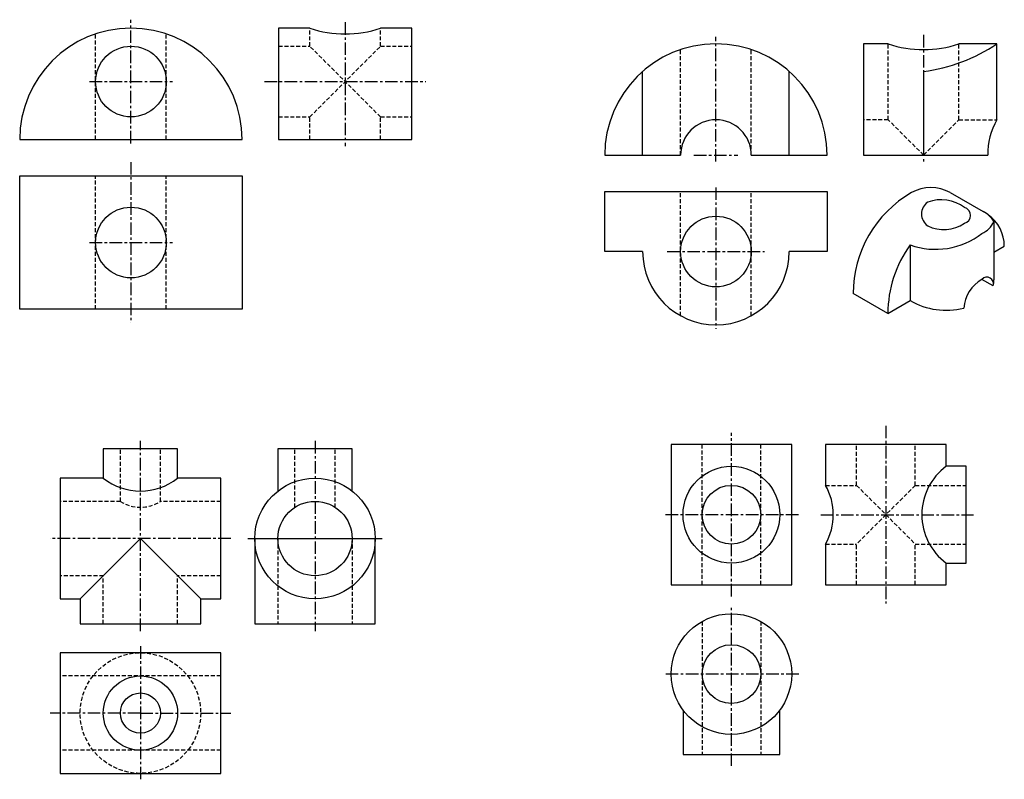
# Model space of a CAD drawing. Header units: millimetres. Extents: x 3297 to 3421, y 3000 to 3096.
import ezdxf

# ---------------------------------------------------------------- set-up
doc = ezdxf.new("R2010")
doc.units = ezdxf.units.MM
doc.linetypes.add('CENTER', pattern=[50.800000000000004, 31.75, -6.35, 6.35, -6.35])
doc.linetypes.add('DASHED', pattern=[0.75, 0.5, -0.25])
for name, color, linetype in [('A', 7, 'Continuous'), ('B', 1, 'CENTER'), ('C', 2, 'DASHED'), ('D', 3, 'Continuous')]:
    doc.layers.add(name, color=color, linetype=linetype)

msp = doc.modelspace()

# ---------------------------------------------------------------- linework, layer by layer
at = {"layer": 'A', "color": 18, "lineweight": 30, "true_color": 0x000000}
for p, q in [((3375.528463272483, 3078.611328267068), (3375.528463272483, 3089.195560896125)), ((3394.062737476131, 3078.611328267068), (3394.062737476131, 3089.195560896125)), ((3296.742381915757, 3080.58814394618), (3324.878181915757, 3080.58814394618)), ((3370.727700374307, 3078.611328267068), (3380.329226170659, 3078.611328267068)), ((3389.263684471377, 3078.611328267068), (3398.863500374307, 3078.611328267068))]:
    msp.add_line(p, q, dxfattribs=at)
at = {"layer": 'A', "color": 18, "true_color": 0x000000}
for p, q in [((3414.432646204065, 3073.86519453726), (3418.585296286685, 3071.46766089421)), ((3419.956524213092, 3070.213391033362), (3419.956524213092, 3062.834871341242)), ((3409.36560083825, 3067.254715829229), (3409.36560083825, 3060.2142974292)), ((3419.956524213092, 3066.328969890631), (3421.267002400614, 3067.085574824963)), ((3419.862169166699, 3062.085118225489), (3418.443535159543, 3062.904166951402)), ((3406.542133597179, 3058.584167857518), (3402.161922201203, 3061.113084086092)), ((3406.542133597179, 3058.584167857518), (3409.365600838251, 3060.214297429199))]:
    msp.add_line(p, q, dxfattribs=at)
at = {"layer": 'A', "color": 5, "lineweight": 30}
for p in [(3304.388966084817, 3022.516015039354), (3319.631627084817, 3022.516015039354)]:
    msp.add_line(p, (3312.010296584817, 3030.137345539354), dxfattribs=at)
at = {"layer": 'A', "color": 18, "lineweight": 30, "true_color": 0x000000}
for points in [[(3296.740672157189, 3075.991554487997), (3324.876472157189, 3075.991554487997), (3324.876472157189, 3059.13211296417), (3296.740672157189, 3059.13211296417)], [(3379.131646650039, 3024.280153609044), (3394.37430765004, 3024.280153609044), (3394.37430765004, 3042.022504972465), (3379.131646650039, 3042.022504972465)], [(3301.848522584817, 3000.449869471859), (3322.172070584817, 3000.449869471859), (3322.172070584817, 3015.692530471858), (3301.848522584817, 3015.692530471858)]]:
    msp.add_lwpolyline(points, close=True, dxfattribs=at)
for points in [[(3375.528463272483, 3066.422434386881), (3370.727700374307, 3066.422434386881), (3370.727700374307, 3074.014738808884), (3398.863500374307, 3074.014738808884), (3398.863500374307, 3066.422434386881), (3394.062737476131, 3066.422434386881)], [(3316.706347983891, 3037.758676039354), (3316.706347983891, 3041.460464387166), (3307.314245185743, 3041.460464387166), (3307.314245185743, 3037.758676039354)], [(3338.788427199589, 3036.139993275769), (3338.788427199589, 3036.139993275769), (3338.788427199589, 3041.460464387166), (3329.396324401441, 3041.460464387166), (3329.396324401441, 3036.139993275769)], [(3413.915943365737, 3039.267650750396), (3413.915943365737, 3042.022504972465), (3398.673282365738, 3042.022504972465), (3398.673282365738, 3036.861241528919)], [(3413.915943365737, 3027.035007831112), (3416.456386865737, 3027.035007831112), (3416.456386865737, 3039.267650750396), (3413.915943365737, 3039.267650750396)], [(3307.314245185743, 3037.758676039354), (3301.848522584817, 3037.758676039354), (3301.848522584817, 3022.516015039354), (3304.388966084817, 3022.516015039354)], [(3319.631627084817, 3022.516015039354), (3322.172070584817, 3022.516015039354), (3322.172070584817, 3037.758676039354), (3316.706347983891, 3037.758676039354)], [(3326.471045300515, 3030.137345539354), (3326.471045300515, 3019.346217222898), (3341.713706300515, 3019.346217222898), (3341.713706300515, 3030.137345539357)], [(3398.673282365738, 3029.441417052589), (3398.673282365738, 3024.280153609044), (3413.915943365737, 3024.280153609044), (3413.915943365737, 3027.035007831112)], [(3304.388966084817, 3022.516015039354), (3304.388966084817, 3019.346217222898), (3319.631627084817, 3019.346217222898), (3319.631627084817, 3022.516015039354)], [(3380.636655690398, 3008.458127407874), (3380.636655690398, 3002.843362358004), (3392.869298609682, 3002.843362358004), (3392.869298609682, 3008.458127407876)]]:
    msp.add_lwpolyline(points, dxfattribs=at)
for centre, radius in [((3310.811991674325, 3087.908838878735), 4.46808396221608), ((3310.810281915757, 3067.561833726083), 4.46808396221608), ((3386.752977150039, 3033.151329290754), 6.116321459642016), ((3334.092375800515, 3030.137345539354), 7.6213305), ((3386.752977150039, 3033.151329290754), 3.709912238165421), ((3386.752977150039, 3013.005136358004), 7.6213305), ((3386.752977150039, 3013.005136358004), 3.709912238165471), ((3312.010296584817, 3008.071199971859), 4.696051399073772), ((3312.010296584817, 3008.071199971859), 2.540443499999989)]:
    msp.add_circle(centre, radius, dxfattribs=at)
at = {"layer": 'A', "color": 18, "true_color": 0x000000}
for centre, radius in [((3384.795600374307, 3066.422434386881), 4.46808396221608), ((3334.092375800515, 3030.137345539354), 4.696051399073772)]:
    msp.add_circle(centre, radius, dxfattribs=at)
at = {"layer": 'A', "color": 18, "lineweight": 30, "true_color": 0x000000}
for centre, radius, start, end in [((3310.810281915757, 3080.58814394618), 14.0679, 0, 180), ((3384.795600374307, 3078.611328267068), 14.0679, 0, 180), ((3384.797310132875, 3078.611328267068), 4.46808396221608, 0, 180), ((3384.795600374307, 3066.422434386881), 9.267137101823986, 180, 0)]:
    msp.add_arc(centre, radius, start, end, dxfattribs=at)
at = {"layer": 'A', "color": 18, "true_color": 0x000000}
for centre, radius, start, end in [((3416.886791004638, 3061.113084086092), 14.72486880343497, 119.9999999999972, 180), ((3411.978501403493, 3069.614491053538), 4.908289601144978, 60.00000000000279, 119.9999999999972), ((3412.646425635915, 3071.175439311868), 1.848012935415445, 125.4317233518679, 234.5682766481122), ((3413.245989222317, 3067.883022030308), 5.080806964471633, 53.97698732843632, 109.2001028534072), ((3415.978103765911, 3070.991812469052), 1.032692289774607, 284.3507113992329, 75.64928860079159), ((3417.291775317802, 3068.676840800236), 3.076015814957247, 29.96865304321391, 65.1326851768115), ((3416.358712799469, 3067.085574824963), 4.908289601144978, 0, 54.36345349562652), ((3413.627166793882, 3073.84821684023), 4.655253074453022, 243.8442613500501, 304.0551266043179), ((3417.282172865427, 3071.401999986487), 2.926592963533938, 293.3802068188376, 336.0373615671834), ((3412.568368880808, 3076.287758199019), 9.584027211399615, 250.4774587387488, 307.8079325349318), ((3421.267002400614, 3058.584167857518), 14.72486880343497, 143.9254765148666, 180), ((3420.773030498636, 3058.869362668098), 4.658990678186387, 119.9999999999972, 174.9985160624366), ((3419.069052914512, 3062.349498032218), 0.8360203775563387, 341.5645490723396, 138.4354509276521), ((3416.930546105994, 3062.834871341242), 3.025978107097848, 345.6542811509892, 0), ((3413.904567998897, 3068.076019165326), 9.077934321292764, 240.0000000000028, 284.2021280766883)]:
    msp.add_arc(centre, radius, start, end, dxfattribs=at)
at = {"layer": 'A', "color": 5, "lineweight": 30}
for centre, radius, start, end in [((3418.462952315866, 3033.151329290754), 7.621330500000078, 126.6279305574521, 233.3720694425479), ((3312.010296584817, 3043.761323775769), 7.621330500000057, 231.9628616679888, 308.0371383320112), ((3392.015863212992, 3033.151329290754), 7.621330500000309, 330.8708324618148, 29.12916753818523)]:
    msp.add_arc(centre, radius, start, end, dxfattribs=at)
at = {"layer": 'B', "color": 18, "linetype": 'CENTER', "ltscale": 0.05, "true_color": 0x000000}
for p, q in [((3310.811991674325, 3080.086126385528), (3310.811991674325, 3095.731551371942)), ((3337.906201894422, 3095.407125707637), (3337.906201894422, 3079.761700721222)), ((3384.795600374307, 3077.78488504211), (3384.795600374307, 3093.556949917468)), ((3305.567082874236, 3087.908838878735), (3316.056900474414, 3087.908838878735)), ((3327.709277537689, 3087.908838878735), (3348.103126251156, 3087.908838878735)), ((3382.012482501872, 3078.611328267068), (3387.578718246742, 3078.611328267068)), ((3310.810281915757, 3077.732099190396), (3310.810281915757, 3057.391568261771)), ((3384.795600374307, 3074.528970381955), (3384.795600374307, 3056.641065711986)), ((3305.565373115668, 3067.561833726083), (3316.055190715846, 3067.561833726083)), ((3378.648487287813, 3066.422434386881), (3390.942713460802, 3066.422434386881)), ((3386.752977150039, 3022.821123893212), (3386.752977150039, 3043.481534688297)), ((3406.294612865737, 3044.394924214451), (3406.294612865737, 3021.907734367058)), ((3312.010296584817, 3018.439119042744), (3312.010296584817, 3042.474107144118)), ((3334.092375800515, 3042.474107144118), (3334.092375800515, 3018.439119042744)), ((3395.240015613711, 3033.151329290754), (3378.265938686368, 3033.151329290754)), ((3398.078891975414, 3033.151329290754), (3417.372573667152, 3033.151329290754)), ((3323.444473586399, 3030.137345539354), (3300.576119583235, 3030.137345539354)), ((3386.752977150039, 3001.39051855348), (3386.752977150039, 3021.56073534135)), ((3312.010296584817, 3016.518488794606), (3312.010296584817, 2999.698926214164)), ((3395.277012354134, 3013.005136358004), (3378.228941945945, 3013.005136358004)), ((3312.010296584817, 3008.071199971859), (3300.576119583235, 3008.071199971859)), ((3312.010296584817, 3008.071199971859), (3323.444473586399, 3008.071199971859))]:
    msp.add_line(p, q, dxfattribs=at)
at = {"layer": 'B', "color": 18, "true_color": 0x000000}
for p, q in [((3411.052394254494, 3078.099922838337), (3411.052394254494, 3077.78488504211)), ((3325.605337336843, 3030.137345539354), (3342.579414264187, 3030.137345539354))]:
    msp.add_line(p, q, dxfattribs=at)
at = {"layer": 'C', "color": 18, "true_color": 0x000000}
for p, q in [((3333.436408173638, 3092.376922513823), (3333.436408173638, 3094.65604394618)), ((3342.37257609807, 3092.376922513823), (3342.37257609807, 3094.65604394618)), ((3306.342198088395, 3080.58814394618), (3306.342198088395, 3093.92763559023)), ((3315.278366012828, 3080.58814394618), (3315.278366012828, 3093.927635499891)), ((3329.47477137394, 3092.376922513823), (3333.436408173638, 3092.376922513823)), ((3342.37257609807, 3092.376922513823), (3346.334212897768, 3092.376922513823)), ((3406.584310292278, 3083.079411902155), (3406.584310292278, 3092.679228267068)), ((3415.52047821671, 3083.079411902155), (3415.52047821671, 3092.679228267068)), ((3380.327516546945, 3078.611328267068), (3380.327516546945, 3091.950819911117)), ((3389.263684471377, 3078.611328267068), (3389.263684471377, 3091.950819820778)), ((3329.47477137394, 3083.440755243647), (3333.436408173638, 3083.440755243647)), ((3333.436408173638, 3080.58814394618), (3333.436408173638, 3083.440755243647)), ((3342.37257609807, 3080.58814394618), (3342.37257609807, 3083.440755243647)), ((3342.37257609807, 3083.440755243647), (3346.334212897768, 3083.440755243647)), ((3406.584310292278, 3083.079411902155), (3403.46008983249, 3083.079411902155)), ((3415.52047821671, 3083.079411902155), (3420.319531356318, 3083.079411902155)), ((3306.340488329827, 3059.13211296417), (3306.340488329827, 3075.991554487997)), ((3315.27665625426, 3059.13211296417), (3315.27665625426, 3075.991554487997)), ((3380.325806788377, 3058.304505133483), (3380.325806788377, 3074.014738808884)), ((3389.26197471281, 3058.302623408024), (3389.26197471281, 3074.014738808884)), ((3309.469853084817, 3034.833396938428), (3309.469853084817, 3041.460464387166)), ((3314.550740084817, 3034.833396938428), (3314.550740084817, 3041.460464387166)), ((3331.551932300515, 3034.086908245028), (3331.551932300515, 3041.460464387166)), ((3336.632819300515, 3034.086908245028), (3336.632819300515, 3041.460464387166)), ((3383.043064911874, 3024.280153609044), (3383.043064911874, 3042.022504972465)), ((3390.462889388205, 3024.280153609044), (3390.462889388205, 3042.022504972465)), ((3402.584700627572, 3036.861241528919), (3402.584700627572, 3042.022504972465)), ((3410.004525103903, 3036.861241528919), (3410.004525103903, 3042.022504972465)), ((3398.673282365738, 3036.861241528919), (3402.584700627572, 3036.861241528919)), ((3410.004525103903, 3036.861241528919), (3416.456386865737, 3036.861241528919)), ((3309.469853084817, 3034.833396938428), (3301.848522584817, 3034.833396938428)), ((3322.172070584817, 3034.833396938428), (3314.550740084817, 3034.833396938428)), ((3329.396324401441, 3030.137345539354), (3329.396324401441, 3019.346217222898)), ((3338.788427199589, 3030.137345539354), (3338.788427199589, 3019.346217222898)), ((3398.673282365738, 3029.441417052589), (3402.584700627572, 3029.441417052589)), ((3402.584700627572, 3024.280153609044), (3402.584700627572, 3029.441417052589)), ((3410.004525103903, 3029.441417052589), (3416.456386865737, 3029.441417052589)), ((3410.004525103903, 3024.280153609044), (3410.004525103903, 3029.441417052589)), ((3307.314245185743, 3025.44129414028), (3301.848522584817, 3025.44129414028)), ((3307.314245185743, 3019.346217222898), (3307.314245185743, 3025.44129414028)), ((3316.706347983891, 3019.346217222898), (3316.706347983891, 3025.44129414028)), ((3322.172070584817, 3025.44129414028), (3316.706347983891, 3025.44129414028)), ((3383.043064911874, 3019.662555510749), (3383.043064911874, 3002.843362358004)), ((3390.462889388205, 3019.662555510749), (3390.462889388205, 3002.843362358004)), ((3322.172070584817, 3012.767251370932), (3301.848522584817, 3012.767251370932)), ((3322.172070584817, 3003.375148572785), (3301.848522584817, 3003.375148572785))]:
    msp.add_line(p, q, dxfattribs=at)
at = {"layer": 'C', "color": 5}
for p, q in [((3333.436408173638, 3083.440755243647), (3342.37257609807, 3092.376922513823)), ((3342.37257609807, 3083.440755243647), (3333.436408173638, 3092.376922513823)), ((3411.052394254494, 3078.611328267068), (3406.584310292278, 3083.079411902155)), ((3411.052394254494, 3078.611328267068), (3415.52047821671, 3083.079411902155)), ((3410.004525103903, 3036.861241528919), (3402.584700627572, 3029.441417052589)), ((3402.584700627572, 3036.861241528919), (3410.004525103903, 3029.441417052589))]:
    msp.add_line(p, q, dxfattribs=at)
at = {"layer": 'C', "color": 18, "true_color": 0x000000}
msp.add_circle((3312.010296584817, 3008.071199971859), 7.621330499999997, dxfattribs=at)
at = {"layer": 'C', "color": 5}
msp.add_arc((3312.010296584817, 3038.782959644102), 4.696051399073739, 237.2500061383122, 302.7499938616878, dxfattribs=at)
at = {"layer": 'D', "color": 18, "linetype": 'CENTER', "ltscale": 0.05, "true_color": 0x000000}
msp.add_line((3411.052394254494, 3093.802774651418), (3411.052394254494, 3078.611328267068), dxfattribs=at)
at = {"layer": 'D', "color": 18, "lineweight": 30, "true_color": 0x000000}
msp.add_line((3411.052394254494, 3089.195560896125), (3411.052394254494, 3078.611328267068), dxfattribs=at)
for points in [[(3333.436408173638, 3094.65604394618), (3329.47477137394, 3094.65604394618), (3329.47477137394, 3080.58814394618), (3346.334212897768, 3080.58814394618), (3346.334212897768, 3094.65604394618), (3342.37257609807, 3094.65604394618)], [(3406.584310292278, 3092.679228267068), (3403.46008983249, 3092.679228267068), (3403.46008983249, 3078.611328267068), (3419.170323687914, 3078.611328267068)], [(3420.319531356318, 3083.079411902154), (3420.319531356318, 3092.679228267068), (3415.52047821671, 3092.679228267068)]]:
    msp.add_lwpolyline(points, dxfattribs=at)
at = {"layer": 'D', "color": 5, "lineweight": 30}
for centre, radius, start, end in [((3337.904492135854, 3107.995534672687), 14.06789917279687, 251.4816430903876, 288.5183569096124), ((3411.052394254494, 3106.018718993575), 14.06789917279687, 251.4816430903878, 288.5183569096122), ((3408.497363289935, 3110.060270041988), 21.02056780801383, 276.9815136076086, 304.2225984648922), ((3428.097453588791, 3078.697069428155), 8.927541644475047, 150.601629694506, 180.5502838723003)]:
    msp.add_arc(centre, radius, start, end, dxfattribs=at)

doc.saveas('drawing.dxf')
